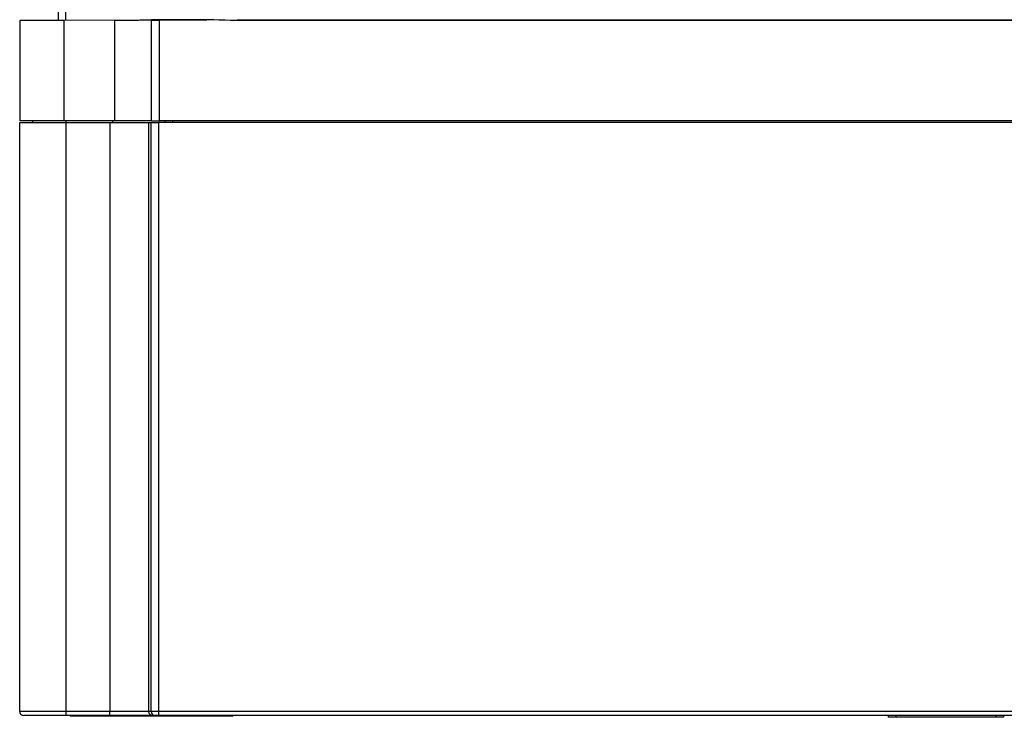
# Model space of a CAD drawing. Header units: inches. Extents: x -14 to 120, y 226 to 354.
# Tile 1 of 7: x -14 to 75, y 228 to 291. Entities that reach past the tile are written whole.
import ezdxf

# ---------------------------------------------------------------- set-up
doc = ezdxf.new("R2010")
doc.units = ezdxf.units.IN
doc.header["$MEASUREMENT"] = 0

# ---------------------------------------------------------------- blocks, each defined once
blk = doc.blocks.new('block 23')
at = {"color": 7, "lineweight": 25}
blk.add_lwpolyline([(3.159, 290.681), (3.776, 290.717)], dxfattribs=at)
blk = doc.blocks.new('block 24')
at = {"color": 7, "lineweight": 25}
blk.add_lwpolyline([(-1.124, 290.643), (3.159, 290.681)], dxfattribs=at)
blk = doc.blocks.new('block 25')
at = {"color": 7, "lineweight": 25}
blk.add_open_spline([(-1.824, 290.643), (-1.823, 290.643), (-1.823, 290.643), (-1.821, 290.643), (-1.819, 290.643), (-1.815, 290.642), (-1.811, 290.642), (-1.807, 290.642), (-1.801, 290.642), (-1.795, 290.642), (-1.789, 290.642), (-1.781, 290.642), (-1.773, 290.642), (-1.764, 290.641), (-1.754, 290.641), (-1.744, 290.641), (-1.733, 290.641), (-1.721, 290.641), (-1.708, 290.641), (-1.696, 290.641), (-1.682, 290.641), (-1.667, 290.641), (-1.652, 290.641), (-1.636, 290.641), (-1.619, 290.641), (-1.586, 290.641), (-1.55, 290.641), (-1.511, 290.641), (-1.474, 290.641), (-1.435, 290.641), (-1.393, 290.642), (-1.352, 290.642), (-1.308, 290.642), (-1.264, 290.642), (-1.218, 290.643), (-1.171, 290.643), (-1.124, 290.643)], degree=3, knots=[0, 0, 0, 0, 1, 1, 1, 2, 2, 2, 3, 3, 3, 4, 4, 4, 5, 5, 5, 6, 6, 6, 7, 7, 7, 8, 8, 8, 9, 9, 9, 10, 10, 10, 11, 11, 11, 12, 12, 12, 12], dxfattribs=at)
blk = doc.blocks.new('block 26')
at = {"color": 7, "lineweight": 25}
blk.add_lwpolyline([(-1.824, 290.668), (-1.824, 290.643)], dxfattribs=at)
blk = doc.blocks.new('block 27')
at = {"color": 7, "lineweight": 25}
blk.add_lwpolyline([(3.776, 290.717), (-1.824, 290.668)], dxfattribs=at)
blk = doc.blocks.new('block 33')
at = {"color": 7, "lineweight": 25}
blk.add_lwpolyline([(-1.124, 290.643), (-1.124, 281.546)], dxfattribs=at)
blk = doc.blocks.new('block 34')
at = {"color": 7, "lineweight": 25}
blk.add_lwpolyline([(5.291, 290.616), (3.159, 290.673)], dxfattribs=at)
blk = doc.blocks.new('block 35')
at = {"color": 7, "lineweight": 25}
blk.add_lwpolyline([(100.261, 290.616), (5.291, 290.616)], dxfattribs=at)
blk = doc.blocks.new('block 38')
at = {"color": 7, "lineweight": 25}
blk.add_lwpolyline([(106.676, 281.546), (-1.124, 281.546)], dxfattribs=at)
blk = doc.blocks.new('block 41')
at = {"color": 7, "lineweight": 25}
blk.add_lwpolyline([(3.776, 290.708), (5.909, 290.646)], dxfattribs=at)
blk = doc.blocks.new('block 42')
at = {"color": 7, "lineweight": 25}
blk.add_lwpolyline([(5.291, 290.616), (5.909, 290.646)], dxfattribs=at)
blk = doc.blocks.new('block 43')
at = {"color": 7, "lineweight": 25}
blk.add_lwpolyline([(-1.824, 281.546), (-1.824, 290.643)], dxfattribs=at)
blk = doc.blocks.new('block 44')
at = {"color": 7, "lineweight": 25}
blk.add_lwpolyline([(-1.824, 281.546), (-1.124, 281.546)], dxfattribs=at)
blk = doc.blocks.new('block 45')
at = {"color": 7, "lineweight": 25}
blk.add_lwpolyline([(99.644, 290.646), (5.909, 290.646)], dxfattribs=at)
blk = doc.blocks.new('block 48')
at = {"color": 7, "lineweight": 25}
blk.add_lwpolyline([(-1.16, 228.206), (-1.859, 228.206)], dxfattribs=at)
blk = doc.blocks.new('block 49')
at = {"color": 7, "lineweight": 25}
blk.add_lwpolyline([(-1.859, 228.206), (-1.859, 281.406)], dxfattribs=at)
blk = doc.blocks.new('block 50')
at = {"color": 7, "lineweight": 25}
blk.add_lwpolyline([(-1.859, 281.406), (-1.16, 281.406)], dxfattribs=at)
blk = doc.blocks.new('block 51')
at = {"color": 7, "lineweight": 25}
blk.add_lwpolyline([(-1.16, 228.206), (-1.16, 281.406)], dxfattribs=at)
blk = doc.blocks.new('block 53')
at = {"color": 7, "lineweight": 25}
blk.add_lwpolyline([(106.712, 228.206), (-1.16, 228.206)], dxfattribs=at)
blk = doc.blocks.new('block 54')
at = {"color": 7, "lineweight": 25}
blk.add_lwpolyline([(106.712, 281.406), (-1.16, 281.406)], dxfattribs=at)
blk = doc.blocks.new('block 58')
at = {"color": 7, "lineweight": 25}
blk.add_lwpolyline([(106.712, 227.856), (-1.16, 227.856)], dxfattribs=at)
blk = doc.blocks.new('block 59')
at = {"color": 7, "lineweight": 25}
blk.add_lwpolyline([(-1.16, 227.856), (-1.16, 228.206)], dxfattribs=at)
blk = doc.blocks.new('block 61')
at = {"color": 7, "lineweight": 25}
blk.add_lwpolyline([(-1.16, 227.856), (-1.509, 227.856)], dxfattribs=at)
blk = doc.blocks.new('block 62')
at = {"color": 7, "lineweight": 25}
blk.add_open_spline([(-1.859, 228.206), (-1.859, 228.013), (-1.702, 227.857), (-1.509, 227.856)], degree=3, dxfattribs=at)
blk = doc.blocks.new('block 68')
at = {"color": 7, "lineweight": 25}
blk.add_open_spline([(-2.09, 228.206), (-2.09, 228.013), (-1.934, 227.857), (-1.741, 227.856)], degree=3, dxfattribs=at)
blk = doc.blocks.new('block 69')
at = {"color": 7, "lineweight": 25}
blk.add_lwpolyline([(-1.859, 228.206), (-2.09, 228.206)], dxfattribs=at)
blk = doc.blocks.new('block 70')
at = {"color": 7, "lineweight": 25}
blk.add_lwpolyline([(-1.509, 227.856), (-1.741, 227.856)], dxfattribs=at)
blk = doc.blocks.new('block 71')
at = {"color": 7, "lineweight": 25}
blk.add_lwpolyline([(-2.09, 281.406), (-2.09, 228.206)], dxfattribs=at)
blk = doc.blocks.new('block 72')
at = {"color": 7, "lineweight": 25}
blk.add_lwpolyline([(-2.09, 281.406), (-1.859, 281.406)], dxfattribs=at)
blk = doc.blocks.new('block 75')
at = {"color": 7, "lineweight": 25}
blk.add_lwpolyline([(0.066, 281.546), (0.067, 281.406)], dxfattribs=at)
blk = doc.blocks.new('block 76')
at = {"color": 7, "lineweight": 25}
blk.add_lwpolyline([(-0.634, 281.546), (-0.633, 281.406)], dxfattribs=at)
blk = doc.blocks.new('block 520')
at = {"color": 7, "lineweight": 25}
blk.add_lwpolyline([(-5.141, 281.546), (-5.141, 290.639)], dxfattribs=at)
blk = doc.blocks.new('block 521')
at = {"color": 7, "lineweight": 25}
blk.add_open_spline([(-5.141, 290.639), (-5.087, 290.639), (-5.033, 290.64), (-4.979, 290.64), (-4.926, 290.641), (-4.873, 290.641), (-4.82, 290.642), (-4.768, 290.642), (-4.715, 290.643), (-4.663, 290.643), (-4.612, 290.643), (-4.56, 290.644), (-4.509, 290.644), (-4.458, 290.645), (-4.407, 290.645), (-4.356, 290.646), (-4.306, 290.646), (-4.256, 290.647), (-4.206, 290.647), (-4.157, 290.647), (-4.107, 290.648), (-4.058, 290.648), (-4.009, 290.649), (-3.961, 290.649), (-3.913, 290.65), (-3.864, 290.65), (-3.817, 290.65), (-3.769, 290.651), (-3.585, 290.652), (-3.408, 290.654), (-3.242, 290.655), (-3.078, 290.657), (-2.925, 290.658), (-2.785, 290.659), (-2.645, 290.661), (-2.518, 290.662), (-2.406, 290.663), (-2.292, 290.664), (-2.193, 290.665), (-2.111, 290.665), (-2.073, 290.666), (-2.038, 290.666), (-2.008, 290.666), (-1.977, 290.666), (-1.95, 290.667), (-1.927, 290.667), (-1.904, 290.667), (-1.885, 290.667), (-1.87, 290.667), (-1.854, 290.668), (-1.842, 290.668), (-1.835, 290.668), (-1.828, 290.668), (-1.826, 290.668), (-1.824, 290.668)], degree=3, knots=[0, 0, 0, 0, 1, 1, 1, 2, 2, 2, 3, 3, 3, 4, 4, 4, 5, 5, 5, 6, 6, 6, 7, 7, 7, 8, 8, 8, 9, 9, 9, 10, 10, 10, 11, 11, 11, 12, 12, 12, 13, 13, 13, 14, 14, 14, 15, 15, 15, 16, 16, 16, 17, 17, 17, 18, 18, 18, 18], dxfattribs=at)
blk = doc.blocks.new('block 522')
at = {"color": 7, "lineweight": 25}
blk.add_lwpolyline([(-1.824, 281.546), (-5.141, 281.546)], dxfattribs=at)
blk = doc.blocks.new('block 524')
at = {"color": 7, "lineweight": 25}
blk.add_lwpolyline([(-5.324, 281.406), (-5.324, 281.546)], dxfattribs=at)
blk = doc.blocks.new('block 528')
at = {"color": 7, "lineweight": 25}
blk.add_lwpolyline([(-5.585, 227.856), (-5.585, 228.206)], dxfattribs=at)
blk = doc.blocks.new('block 529')
at = {"color": 7, "lineweight": 25}
blk.add_lwpolyline([(-2.09, 228.206), (-5.585, 228.206)], dxfattribs=at)
blk = doc.blocks.new('block 530')
at = {"color": 7, "lineweight": 25}
blk.add_lwpolyline([(-1.741, 227.856), (-5.585, 227.856)], dxfattribs=at)
blk = doc.blocks.new('block 533')
at = {"color": 7, "lineweight": 25}
blk.add_lwpolyline([(-5.585, 281.406), (-5.585, 228.206)], dxfattribs=at)
blk = doc.blocks.new('block 534')
at = {"color": 7, "lineweight": 25}
blk.add_lwpolyline([(-5.585, 281.406), (-2.09, 281.406)], dxfattribs=at)
blk = doc.blocks.new('block 609')
at = {"color": 7, "lineweight": 25}
blk.add_lwpolyline([(-9.744, 290.599), (-9.744, 281.546)], dxfattribs=at)
blk = doc.blocks.new('block 610')
at = {"color": 7, "lineweight": 25}
blk.add_lwpolyline([(-5.141, 290.639), (-9.744, 290.599)], dxfattribs=at)
blk = doc.blocks.new('block 611')
at = {"color": 7, "lineweight": 25}
blk.add_lwpolyline([(-5.141, 281.546), (-9.744, 281.546)], dxfattribs=at)
blk = doc.blocks.new('block 613')
at = {"color": 7, "lineweight": 25}
blk.add_lwpolyline([(-13.724, 290.599), (-13.724, 281.546)], dxfattribs=at)
blk = doc.blocks.new('block 614')
at = {"color": 7, "lineweight": 25}
blk.add_lwpolyline([(-9.747, 290.599), (-13.724, 290.599)], dxfattribs=at)
blk = doc.blocks.new('block 615')
at = {"color": 7, "lineweight": 25}
blk.add_lwpolyline([(-9.744, 281.546), (-13.724, 281.546)], dxfattribs=at)
blk = doc.blocks.new('block 623')
at = {"color": 7, "lineweight": 25}
blk.add_lwpolyline([(-9.524, 228.206), (-13.724, 228.206)], dxfattribs=at)
blk = doc.blocks.new('block 624')
at = {"color": 7, "lineweight": 25}
blk.add_lwpolyline([(-13.724, 228.206), (-13.724, 281.406)], dxfattribs=at)
blk = doc.blocks.new('block 625')
at = {"color": 7, "lineweight": 25}
blk.add_lwpolyline([(-9.524, 228.206), (-9.524, 281.406)], dxfattribs=at)
blk = doc.blocks.new('block 626')
at = {"color": 7, "lineweight": 25}
blk.add_lwpolyline([(-13.724, 281.406), (-9.524, 281.406)], dxfattribs=at)
blk = doc.blocks.new('block 629')
at = {"color": 7, "lineweight": 25}
blk.add_lwpolyline([(-5.585, 228.206), (-9.524, 228.206)], dxfattribs=at)
blk = doc.blocks.new('block 630')
at = {"color": 7, "lineweight": 25}
blk.add_lwpolyline([(-9.524, 281.406), (-5.585, 281.406)], dxfattribs=at)
blk = doc.blocks.new('block 634')
at = {"color": 7, "lineweight": 25}
blk.add_lwpolyline([(-9.524, 227.856), (-9.524, 228.206)], dxfattribs=at)
blk = doc.blocks.new('block 635')
at = {"color": 7, "lineweight": 25}
blk.add_lwpolyline([(-5.585, 227.856), (-9.524, 227.856)], dxfattribs=at)
blk = doc.blocks.new('block 637')
at = {"color": 7, "lineweight": 25}
blk.add_open_spline([(-13.724, 228.206), (-13.724, 228.013), (-13.567, 227.856), (-13.374, 227.856)], degree=3, dxfattribs=at)
blk = doc.blocks.new('block 638')
at = {"color": 7, "lineweight": 25}
blk.add_lwpolyline([(-9.524, 227.856), (-13.374, 227.856)], dxfattribs=at)
blk = doc.blocks.new('block 648')
at = {"color": 7, "lineweight": 25}
blk.add_lwpolyline([(-9.524, 281.406), (-9.524, 281.546)], dxfattribs=at)
blk = doc.blocks.new('block 649')
at = {"color": 7, "lineweight": 25}
blk.add_lwpolyline([(-12.533, 281.406), (-12.534, 281.546)], dxfattribs=at)
blk = doc.blocks.new('block 724')
at = {"color": 7, "lineweight": 25}
blk.add_lwpolyline([(-9.56, 290.6), (-9.56, 297.402)], dxfattribs=at)
blk = doc.blocks.new('block 733')
at = {"color": 7, "lineweight": 25}
blk.add_lwpolyline([(-10.224, 290.594), (-10.224, 297.402)], dxfattribs=at)
blk = doc.blocks.new('block 763')
at = {"color": 7, "lineweight": 25}
blk.add_lwpolyline([(75.071, 227.681), (74.371, 227.681)], dxfattribs=at)
blk = doc.blocks.new('block 764')
at = {"color": 7, "lineweight": 25}
blk.add_lwpolyline([(75.071, 227.856), (75.071, 227.681)], dxfattribs=at)
blk = doc.blocks.new('block 765')
at = {"color": 7, "lineweight": 25}
blk.add_lwpolyline([(64.641, 227.856), (64.641, 227.681)], dxfattribs=at)
blk = doc.blocks.new('block 766')
at = {"color": 7, "lineweight": 25}
blk.add_lwpolyline([(65.341, 227.681), (64.641, 227.681)], dxfattribs=at)
blk = doc.blocks.new('block 767')
at = {"color": 7, "lineweight": 25}
blk.add_lwpolyline([(74.371, 227.681), (65.341, 227.681)], dxfattribs=at)
blk = doc.blocks.new('block 780')
at = {"color": 7, "lineweight": 25}
blk.add_lwpolyline([(-8.474, 227.856), (-8.474, 227.786)], dxfattribs=at)
blk = doc.blocks.new('block 781')
at = {"color": 7, "lineweight": 25}
blk.add_lwpolyline([(-8.474, 227.786), (-9.173, 227.786)], dxfattribs=at)
blk = doc.blocks.new('block 782')
at = {"color": 7, "lineweight": 25}
blk.add_lwpolyline([(-9.174, 227.856), (-9.173, 227.786)], dxfattribs=at)
blk = doc.blocks.new('block 783')
at = {"color": 7, "lineweight": 25}
blk.add_lwpolyline([(5.526, 227.856), (5.526, 227.786)], dxfattribs=at)
blk = doc.blocks.new('block 784')
at = {"color": 7, "lineweight": 25}
blk.add_lwpolyline([(5.526, 227.786), (-8.474, 227.786)], dxfattribs=at)
blk = doc.blocks.new('block 823')
at = {"color": 253, "lineweight": 25}
blk.add_lwpolyline([(74.371, 227.856), (74.371, 227.681)], dxfattribs=at)
blk = doc.blocks.new('block 824')
at = {"color": 253, "lineweight": 25}
blk.add_lwpolyline([(65.341, 227.856), (65.341, 227.681)], dxfattribs=at)

msp = doc.modelspace()

# ---------------------------------------------------------------- block references
for name in ['block 733', 'block 724', 'block 613', 'block 614', 'block 610', 'block 609', 'block 521', 'block 520', 'block 27', 'block 26', 'block 25', 'block 43', 'block 24', 'block 33', 'block 23', 'block 34', 'block 41', 'block 42', 'block 35', 'block 45', 'block 615', 'block 624', 'block 626', 'block 649', 'block 611', 'block 648', 'block 625', 'block 630', 'block 533', 'block 534', 'block 524', 'block 522', 'block 71', 'block 72', 'block 49', 'block 50', 'block 44', 'block 51', 'block 54', 'block 38', 'block 76', 'block 75', 'block 623', 'block 637', 'block 638', 'block 629', 'block 634', 'block 635', 'block 782', 'block 781', 'block 780', 'block 784', 'block 528', 'block 529', 'block 530', 'block 68', 'block 69', 'block 48', 'block 62', 'block 70', 'block 61', 'block 53', 'block 59', 'block 58', 'block 783', 'block 765', 'block 766', 'block 824', 'block 767', 'block 823', 'block 763', 'block 764']:
    msp.add_blockref(name, (0, 0))

doc.saveas('drawing.dxf')
